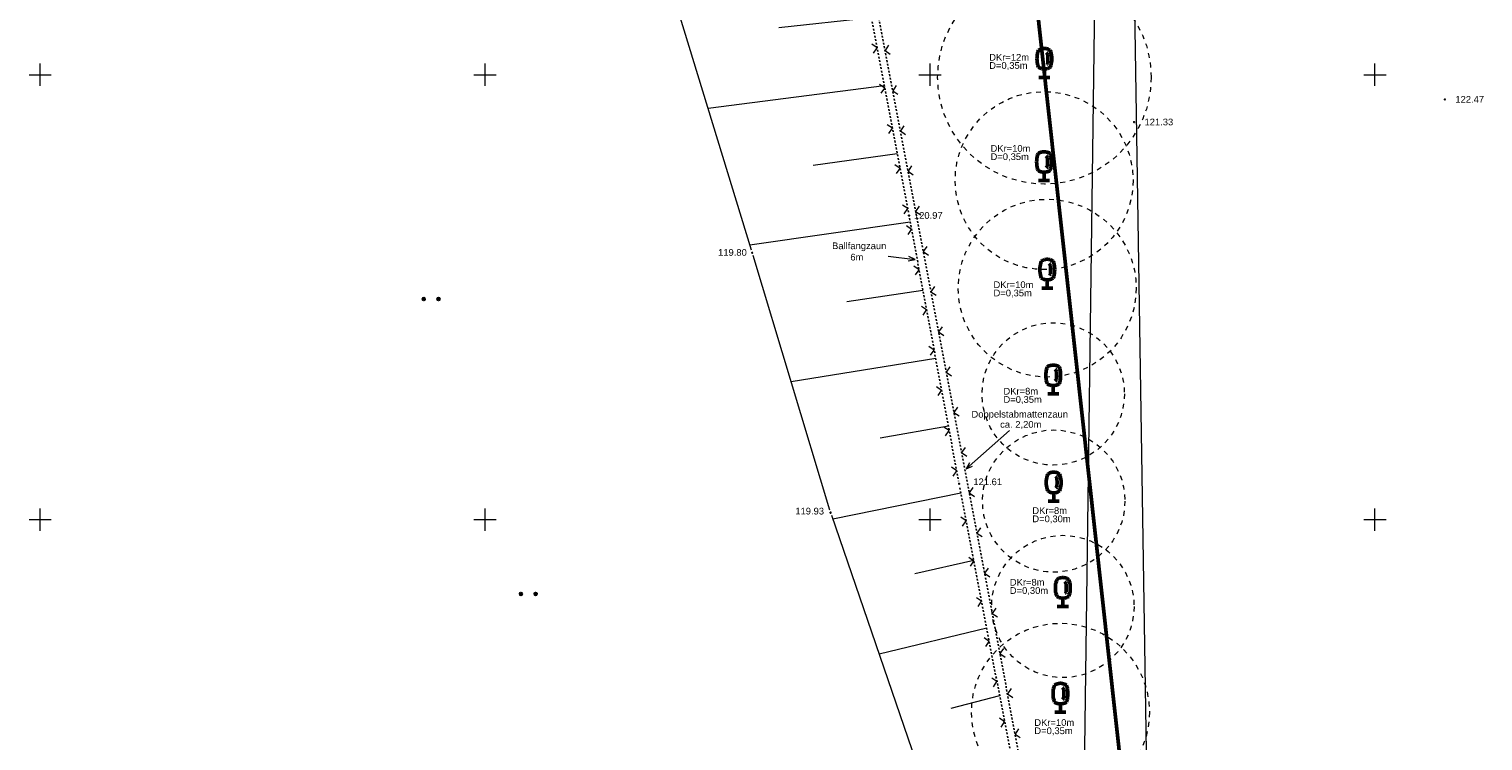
# Model space of a CAD drawing. Header units: metres. Extents: x 32377355 to 32378041, y 5707167 to 5708004.
# Tile 63 of 80: x 32377749 to 32377831, y 5707563 to 5707603. Entities that reach past the tile are written whole.
import ezdxf

# ---------------------------------------------------------------- set-up
doc = ezdxf.new("R2010")
doc.units = ezdxf.units.M
doc.header["$LTSCALE"] = 0.25
for name, pattern in [('LF1', [0]), ('LF2', [2.2, 1.1, -1.1]), ('LF33', [9.2, 0.1, 0, 9.1])]:
    doc.linetypes.add(name, pattern=pattern)
doc.layers.get('0').update_dxf_attribs({"color": 1, "linetype": 'CONTINUOUS'})
for name, color, linetype, lineweight in [('Befliegung', 126, 'CONTINUOUS', 0), ('Bäume Nord', 7, 'CONTINUOUS', 18), ('Ebene 71', 71, 'CONTINUOUS', 0), ('Flurstücke_ Grenzpunkte', 51, 'CONTINUOUS', 25), ('Neues Aufmaß Nord', 123, 'CONTINUOUS', 0), ('Text zu Ebene 9083', 67, 'CONTINUOUS', 0), ('Texte Befliegung', 70, 'CONTINUOUS', 0)]:
    doc.layers.add(name, color=color, linetype=linetype, lineweight=lineweight)
doc.styles.add('Schrift rechtsgenei', font='Arial.ttf')

# ---------------------------------------------------------------- blocks, each defined once
blk = doc.blocks.new('*X16')
at = {"color": 7, "linetype": 'LF1', "lineweight": 18}
for p, q in [((32377798.093722, 5707611.958003, 119.97), (32377793.870723, 5707616.080002, 119.468)), ((32377795.291625, 5707610.570245, 120.04), (32377791.944343, 5707611.081395, 119.84)), ((32377795.979043, 5707606.965548, 120.221), (32377785.24555, 5707606.265832, 119.663)), ((32377796.700105, 5707603.184415, 120.411), (32377791.50683, 5707602.627895, 120.054)), ((32377797.426085, 5707599.377497, 120.603), (32377787.52838, 5707598.102305, 119.73)), ((32377798.15638, 5707595.547962, 120.796), (32377793.43362, 5707594.893435, 120.279)), ((32377798.888235, 5707591.702642, 120.986), (32377789.877825, 5707590.4262, 119.795)), ((32377799.603445, 5707587.87515, 121.149), (32377795.321052, 5707587.229102, 120.489)), ((32377800.317945, 5707584.051458, 121.312), (32377792.195208, 5707582.74758, 119.863)), ((32377801.028158, 5707580.25071, 121.474), (32377797.192665, 5707579.57243, 120.686)), ((32377801.735418, 5707576.478292, 121.623), (32377794.538502, 5707575.026252, 119.932)), ((32377802.459162, 5707572.694235, 121.704), (32377799.151818, 5707571.957187, 120.836)), ((32377803.184875, 5707568.899885, 121.785), (32377797.14271, 5707567.436565, 120.004)), ((32377803.910935, 5707565.103717, 121.866), (32377801.174568, 5707564.382355, 120.953)), ((32377804.648782, 5707561.24593, 121.948), (32377799.713305, 5707559.944835, 120.075)), ((32377805.389605, 5707557.372577, 122.031), (32377803.186575, 5707556.80772, 121.07)), ((32377806.132123, 5707553.490368, 122.114), (32377802.251608, 5707552.547222, 120.144)), ((32377806.882493, 5707549.364932, 122.148), (32377804.907102, 5707549.15864, 121.146)), ((32377804.151723, 5707544.208003, 121.765), (32377803.051723, 5707547.039002, 120.108))]:
    blk.add_line(p, q, dxfattribs=at)
blk = doc.blocks.new('S112')
at = {"color": 0, "lineweight": -2}
for p, q in [((-0.4, 0.4), (0, 0)), ((0, 0), (0.4, 0.4))]:
    blk.add_line(p, q, dxfattribs=at)
blk = doc.blocks.new('S163')
at = {"lineweight": -2}
blk.add_hatch(color=0, dxfattribs=at).paths.add_polyline_path([(0, 0.031635, -1), (0, -0.031635, -1)], flags=0)
at = {"color": 0, "lineweight": -2}
blk.add_circle((0, 0), 0.031635, dxfattribs=at)
blk = doc.blocks.new('Gras_ Grünanlage_ -fläche_ -land')
at = {"lineweight": -2}
h = blk.add_hatch(color=0, dxfattribs=at)
h.paths.add_polyline_path([(-0.415, 0.085, -1), (-0.415, -0.085, -1)], flags=0)
h.paths.add_polyline_path([(0.415, 0.085, -1), (0.415, -0.085, -1)], flags=0)
at = {"color": 0, "lineweight": -2}
for centre in [(-0.415, 0), (0.415, 0)]:
    blk.add_circle(centre, 0.085, dxfattribs=at)
blk = doc.blocks.new('Laubbaum', base_point=(0, -0.5))
at = {"color": 0, "lineweight": -2}
for p, q in [((-0.25755, 0.14275), (-0.255405, 0.20252)), ((-0.255405, 0.08298), (-0.25755, 0.14275)), ((-0.255405, 0.20252), (-0.248985, 0.261985)), ((-0.248985, 0.023515), (-0.255405, 0.08298)), ((-0.248985, 0.261985), (-0.23832, 0.32084)), ((-0.23832, -0.03534), (-0.248985, 0.023515)), ((-0.23832, 0.32084), (-0.223465, 0.378775)), ((-0.223465, 0.378775), (-0.2045, 0.4355)), ((-0.2045, 0.4355), (-0.170865, 0.45636)), ((-0.170865, 0.45636), (-0.13513, 0.47336)), ((-0.13513, 0.47336), (-0.097725, 0.4863)), ((-0.097725, 0.4863), (-0.05912, 0.495015)), ((-0.05912, 0.495015), (-0.01979, 0.4994)), ((-0.01979, 0.4994), (0.01979, 0.4994)), ((0.01979, 0.4994), (0.05912, 0.495015)), ((0.05912, 0.495015), (0.097725, 0.4863)), ((0.072, 0.3585), (0.09129, 0.335215)), ((0.09129, 0.335215), (0.105485, 0.308515)), ((0.097725, 0.4863), (0.13513, 0.47336)), ((0.114, 0), (0.104515, -0.021505)), ((0.105485, 0.308515), (0.114, 0.2795)), ((0.114, 0.2795), (0.118245, 0.13975)), ((0.118245, 0.13975), (0.114, 0)), ((0.13513, 0.47336), (0.170865, 0.45636)), ((0.170865, 0.45636), (0.2045, 0.4355)), ((0.2045, 0.4355), (0.223465, 0.378775)), ((0.223465, 0.378775), (0.23832, 0.32084)), ((0.23832, 0.32084), (0.248985, 0.261985)), ((0.248985, 0.023515), (0.23832, -0.03534)), ((0.248985, 0.261985), (0.255405, 0.20252)), ((0.255405, 0.08298), (0.248985, 0.023515)), ((0.255405, 0.20252), (0.25755, 0.14275)), ((0.25755, 0.14275), (0.255405, 0.08298)), ((-0.223465, -0.093275), (-0.23832, -0.03534)), ((-0.2045, -0.15), (-0.223465, -0.093275)), ((-0.17082, -0.170725), (-0.2045, -0.15)), ((0.1905, -0.5), (-0.1905, -0.5)), ((-0.135065, -0.187615), (-0.17082, -0.170725)), ((-0.097665, -0.200465), (-0.135065, -0.187615)), ((-0.05908, -0.20912), (-0.097665, -0.200465)), ((-0.019775, -0.213475), (-0.05908, -0.20912)), ((0.019775, -0.213475), (-0.019775, -0.213475)), ((0, -0.2205), (0, -0.5)), ((0.05908, -0.20912), (0.019775, -0.213475)), ((0.097665, -0.200465), (0.05908, -0.20912)), ((0.09082, -0.04061), (0.0735, -0.0565)), ((0.104515, -0.021505), (0.09082, -0.04061)), ((0.135065, -0.187615), (0.097665, -0.200465)), ((0.17082, -0.170725), (0.135065, -0.187615)), ((0.2045, -0.15), (0.17082, -0.170725)), ((0.223465, -0.093275), (0.2045, -0.15)), ((0.23832, -0.03534), (0.223465, -0.093275))]:
    blk.add_line(p, q, dxfattribs=at)

msp = doc.modelspace()

# ---------------------------------------------------------------- linework, layer by layer
at = {"layer": 'Ebene 71', "color": 7, "linetype": 'Continuous', "lineweight": 9}
for p, q in [((32377749.999722, 5707599.372003), (32377749.999722, 5707600.622003)), ((32377774.999722, 5707599.372003), (32377774.999722, 5707600.622003)), ((32377799.999722, 5707599.372003), (32377799.999722, 5707600.622003)), ((32377824.999722, 5707599.372003), (32377824.999722, 5707600.622003)), ((32377749.374722, 5707599.997003), (32377750.624722, 5707599.997003)), ((32377774.374722, 5707599.997003), (32377775.624722, 5707599.997003)), ((32377799.374722, 5707599.997003), (32377800.624722, 5707599.997003)), ((32377824.374722, 5707599.997003), (32377825.624722, 5707599.997003)), ((32377749.374722, 5707574.997003), (32377750.624722, 5707574.997003)), ((32377749.999722, 5707574.372003), (32377749.999722, 5707575.622003)), ((32377774.374722, 5707574.997003), (32377775.624722, 5707574.997003)), ((32377774.999722, 5707574.372003), (32377774.999722, 5707575.622003)), ((32377799.374722, 5707574.997003), (32377800.624722, 5707574.997003)), ((32377799.999722, 5707574.372003), (32377799.999722, 5707575.622003)), ((32377824.374722, 5707574.997003), (32377825.624722, 5707574.997003)), ((32377824.999722, 5707574.372003), (32377824.999722, 5707575.622003))]:
    msp.add_line(p, q, dxfattribs=at)
at = {"layer": 'Flurstücke_ Grenzpunkte', "color": 7, "linetype": 'Continuous', "lineweight": 50}
msp.add_line((32377812.32027, 5707546.78949), (32377805.933722, 5707604.602002), dxfattribs=at)
at = {"layer": 'Neues Aufmaß Nord', "color": 7, "linetype": 'LF33', "lineweight": 25}
for p, q in [((32377795.241487, 5707610.833158, 120.027), (32377798.788955, 5707592.230845, 120.962)), ((32377795.669723, 5707610.829002), (32377807.003723, 5707551.264003)), ((32377798.845927, 5707591.929053, 120.976), (32377801.605515, 5707577.160953, 121.606)), ((32377806.730873, 5707550.35983, 122.181), (32377801.66257, 5707576.859172, 121.615))]:
    msp.add_line(p, q, dxfattribs=at)
at = {"layer": 'Neues Aufmaß Nord', "color": 7, "linetype": 'LF1', "lineweight": 18}
for p, q in [((32377789.965778, 5707590.13884, 119.798), (32377785.171665, 5707605.802163, 119.665)), ((32377808.43584, 5707543.69655, 122.153), (32377809.268603, 5707604.078452, 120.997)), ((32377811.487153, 5707603.751458), (32377812.383635, 5707547.12669)), ((32377794.370388, 5707575.534025, 119.928), (32377790.055055, 5707589.844977, 119.8)), ((32377794.46456, 5707575.241752, 119.93), (32377803.020883, 5707550.305252, 120.166))]:
    msp.add_line(p, q, dxfattribs=at)
at = {"layer": 'Neues Aufmaß Nord', "color": 7, "linetype": 'Continuous', "lineweight": 18}
for points in [[(32377797.639258, 5707589.805165), (32377799.1669, 5707589.614915)], [(32377798.779328, 5707589.537217), (32377799.1669, 5707589.614915), (32377798.810222, 5707589.7853)], [(32377804.472148, 5707580.013655), (32377802.027423, 5707577.85507)], [(32377802.225793, 5707578.196977), (32377802.027423, 5707577.85507), (32377802.39126, 5707578.009572)]]:
    msp.add_lwpolyline(points, dxfattribs=at)
at = {"layer": 'Neues Aufmaß Nord', "color": 7, "linetype": 'LF2', "lineweight": 18}
for centre, radius in [((32377806.425723, 5707599.849003, 121.283), 5.9987), ((32377806.409722, 5707594.049003, 121.524), 4.998915), ((32377806.585723, 5707588.003003, 121.815), 4.998915), ((32377806.920722, 5707582.059003, 121.998), 3.999133), ((32377806.948723, 5707576.038003, 122.338), 3.999133), ((32377807.461723, 5707570.116003, 122.582), 3.999133), ((32377807.328722, 5707564.175002, 122.574), 4.998915)]:
    msp.add_circle(centre, radius, dxfattribs=at)

# ---------------------------------------------------------------- block references
at = {"layer": 'Befliegung', "color": 7, "lineweight": 25, "xscale": 0.88, "yscale": 0.88, "zscale": 0.88}
for p in [(32377828.929722, 5707598.613002, 122.466), (32377811.461723, 5707597.336002, 121.332)]:
    msp.add_blockref('S163', p, dxfattribs=at)
at = {"layer": 'Bäume Nord', "color": 116, "lineweight": 50, "true_color": 0x008230, "xscale": 1.625, "yscale": 1.625, "zscale": 1.625}
for p in [(32377806.425723, 5707599.849003, 121.283), (32377806.409722, 5707594.049003, 121.524), (32377806.585723, 5707588.003003, 121.815), (32377806.920722, 5707582.059003, 121.998), (32377806.948723, 5707576.038003, 122.338), (32377807.461723, 5707570.116003, 122.582), (32377807.328722, 5707564.175002, 122.574)]:
    msp.add_blockref('Laubbaum', p, dxfattribs=at)
at = {"layer": 'Bäume Nord', "color": 116, "lineweight": 25, "true_color": 0x008230}
for p in [(32377771.966028, 5707587.392958), (32377777.422928, 5707570.818582)]:
    msp.add_blockref('Gras_ Grünanlage_ -fläche_ -land', p, dxfattribs=at)
at = {"layer": 'Neues Aufmaß Nord', "color": 7, "lineweight": 18}
msp.add_blockref('*X16', (0, 0), dxfattribs=at)
at = {"layer": 'Neues Aufmaß Nord', "color": 7, "lineweight": 18, "xscale": 0.625, "yscale": 0.625, "zscale": 0.625}
for p, rotation in [((32377797.019905, 5707601.507445, 120.496), 100.797), ((32377797.472033, 5707601.357085), 280.7740000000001), ((32377797.45075, 5707599.248158, 120.609), 100.797), ((32377797.901963, 5707599.097625), 280.7740000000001), ((32377797.881598, 5707596.988873, 120.723), 100.797), ((32377798.33189, 5707596.838165), 280.7740000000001), ((32377798.312445, 5707594.729587, 120.837), 100.797), ((32377798.76182, 5707594.578705), 280.7740000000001), ((32377798.74329, 5707592.470302, 120.95), 100.797), ((32377799.19175, 5707592.319245), 280.7740000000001), ((32377798.962908, 5707591.303027, 121.003), 100.585), ((32377799.621677, 5707590.059782), 280.7740000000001), ((32377799.385375, 5707589.042162, 121.099), 100.585), ((32377800.051608, 5707587.800323), 280.7740000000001), ((32377799.807845, 5707586.781295, 121.196), 100.585), ((32377800.481538, 5707585.540862), 280.7740000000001), ((32377800.230313, 5707584.520427, 121.292), 100.585), ((32377800.911465, 5707583.281402), 280.7740000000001), ((32377800.652782, 5707582.25956, 121.388), 100.585), ((32377801.341395, 5707581.021943), 280.7740000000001), ((32377801.07525, 5707579.998692, 121.485), 100.585), ((32377801.771322, 5707578.762482), 280.7740000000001), ((32377801.49772, 5707577.737825, 121.581), 100.585), ((32377802.201253, 5707576.503023), 280.7740000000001), ((32377802.031677, 5707574.929317, 121.656), 100.828), ((32377802.631182, 5707574.243562), 280.7740000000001), ((32377802.463745, 5707572.670265, 121.705), 100.828), ((32377803.06111, 5707571.9841), 280.7740000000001), ((32377802.895815, 5707570.411213, 121.753), 100.828), ((32377803.49104, 5707569.72464), 280.7740000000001), ((32377803.327885, 5707568.15216, 121.801), 100.828), ((32377803.920968, 5707567.46518), 280.7740000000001), ((32377803.759955, 5707565.893107, 121.849), 100.828), ((32377804.350898, 5707565.20572), 280.7740000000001), ((32377804.192025, 5707563.634057, 121.897), 100.828), ((32377804.780827, 5707562.94626), 280.7740000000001)]:
    msp.add_blockref('S112', p, dxfattribs=dict(at, rotation=rotation))
at = {"layer": 'Neues Aufmaß Nord', "color": 7, "lineweight": 25, "xscale": 0.88, "yscale": 0.88, "zscale": 0.88}
for p in [(32377798.817722, 5707592.080002, 120.97), (32377790.010722, 5707589.992003, 119.799), (32377801.633723, 5707577.010002, 121.612), (32377794.414723, 5707575.387002, 119.929)]:
    msp.add_blockref('S163', p, dxfattribs=at)

# ---------------------------------------------------------------- texts
at = {"layer": 'Neues Aufmaß Nord', "color": 7, "lineweight": 18, "char_height": 0.3775, "attachment_point": 7, "line_spacing_factor": 0.69, "style": 'Schrift rechtsgenei'}
for s, insert in [('DKr=12m', (32377803.323808, 5707600.785733)), ('D=0,35m', (32377803.323808, 5707600.257233)), ('DKr=10m', (32377803.39933, 5707595.661302)), ('D=0,35m', (32377803.39933, 5707595.132802)), ('Ballfangzaun', (32377794.496192, 5707590.081082)), ('       6m', (32377794.496192, 5707589.552582)), ('DKr=10m', (32377803.567065, 5707588.001303)), ('D=0,35m', (32377803.567065, 5707587.472803)), ('DKr=8m', (32377804.12619, 5707582.018672)), ('D=0,35m', (32377804.12619, 5707581.490172)), ('Doppelstabmattenzaun', (32377802.328168, 5707580.617655)), ('           ca. 2,20m', (32377802.328168, 5707580.089155)), ('DKr=8m', (32377805.747648, 5707575.309182)), ('D=0,30m', (32377805.747648, 5707574.780682)), ('DKr=8m', (32377804.483812, 5707571.282293)), ('D=0,30m', (32377804.483812, 5707570.753793)), ('DKr=10m', (32377805.85949, 5707563.400523)), ('D=0,35m', (32377805.85949, 5707562.872023))]:
    msp.add_mtext(s, dxfattribs=dict(at, insert=insert))
at = {"layer": 'Text zu Ebene 9083', "color": 7, "lineweight": 18, "char_height": 0.3775, "attachment_point": 7, "line_spacing_factor": 0.69, "style": 'Schrift rechtsgenei'}
for s, insert in [('120.97', (32377799.0956, 5707591.895778, 120.97)), ('119.80', (32377788.09087, 5707589.815655, 119.799)), ('121.61', (32377802.433225, 5707576.927678, 121.612)), ('119.93', (32377792.430877, 5707575.279465, 119.929))]:
    msp.add_mtext(s, dxfattribs=dict(at, insert=insert))
at = {"layer": 'Texte Befliegung', "color": 7, "lineweight": 18, "char_height": 0.3775, "attachment_point": 7, "line_spacing_factor": 0.69, "style": 'Schrift rechtsgenei'}
for s, insert in [('122.47', (32377829.518623, 5707598.424252, 122.466)), ('121.33', (32377812.050623, 5707597.147253, 121.332))]:
    msp.add_mtext(s, dxfattribs=dict(at, insert=insert))

doc.saveas('drawing.dxf')
